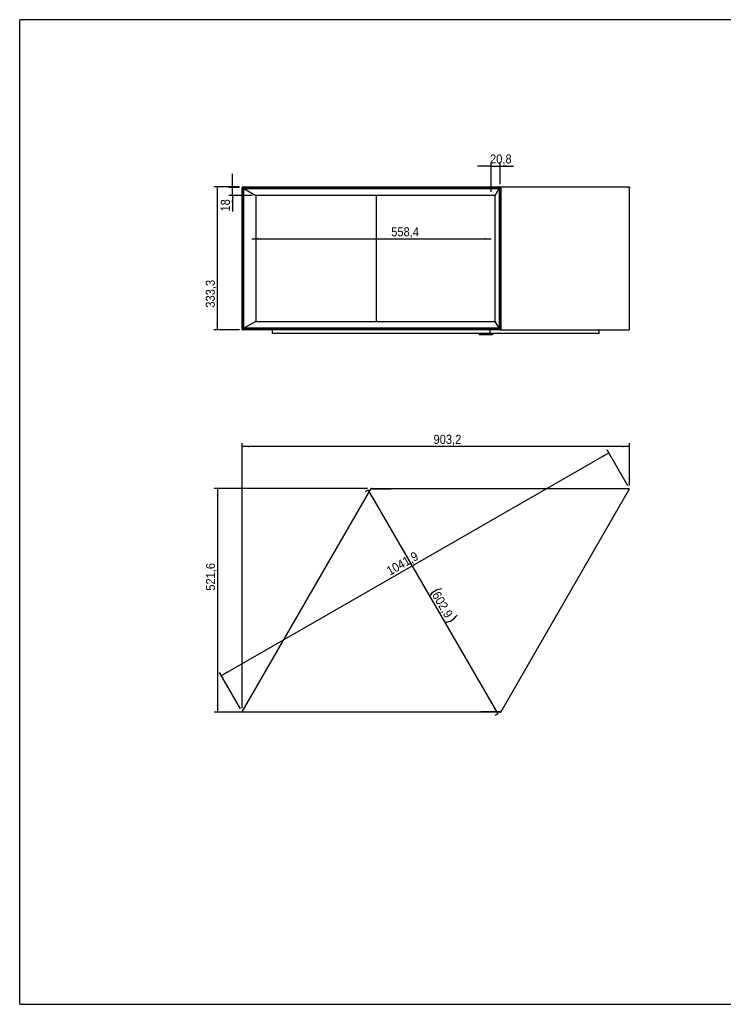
# Model space of a CAD drawing. Header units: millimetres. Extents: x 360 to 3640, y 24 to 2320.
# Tile 1 of 2: x 360 to 2000, y 24 to 2320. Entities that reach past the tile are written whole.
import ezdxf

# ---------------------------------------------------------------- set-up
doc = ezdxf.new("R2010")
doc.units = ezdxf.units.MM
doc.header["$LTSCALE"] = 8
doc.linetypes.add('SLD-Solido', pattern=[0])
doc.layers.add('QUOTE', color=1, linetype='SLD-Solido')
doc.layers.add('SCHIZZI', color=9, linetype='Continuous')
doc.styles.add('SLDTEXTSTYLE0', font='GOTHIC.TTF', dxfattribs={"width": 0.913})
doc.dimstyles.new('SLDDIMSTYLE0', dxfattribs={"dimtxt": 21.166667, "dimasz": 16, "dimexe": 0, "dimexo": 0.0625, "dimgap": 5.291667, "dimtad": 1, "dimdec": 1, "dimrnd": 1e-09, "dimzin": 12, "dimdsep": 46, "dimtxsty": 'SLDTEXTSTYLE0', "dimsah": 1, "dimcen": 0.09, "dimadec": 0, "dimazin": 3, "dimtfac": 1, "dimtdec": 1, "dimtofl": 0, "dimtmove": 0, "dimatfit": 3, "dimfxl": 1, "dimfrac": 2, "dimtolj": 1, "dimtzin": 12, "dimarcsym": 0})
doc.dimstyles.new('SLDDIMSTYLE1', dxfattribs={"dimtxt": 21.166667, "dimasz": 16, "dimexe": 0, "dimexo": 0.0625, "dimgap": 5.291667, "dimtad": 1, "dimdec": 1, "dimrnd": 1e-09, "dimzin": 12, "dimdsep": 46, "dimtxsty": 'SLDTEXTSTYLE0', "dimsah": 1, "dimcen": 0.09, "dimadec": 0, "dimazin": 3, "dimtfac": 1, "dimtdec": 1, "dimtmove": 0, "dimatfit": 0, "dimfxl": 1, "dimfrac": 2, "dimtolj": 1, "dimtzin": 12, "dimarcsym": 0})

# ---------------------------------------------------------------- blocks, each defined once
blk = doc.blocks.new('_D')
at = {"layer": 'QUOTE', "transparency": 16777216}
for p, q in [((878.8, 714.7), (878.8, 1333.2)), ((1782.1, 1234.1), (1782.1, 1333.2)), ((1782.1, 1325.2), (878.8, 1325.2))]:
    blk.add_line(p, q, dxfattribs=at)
for points in [[(878.8, 1325.2), (894.8, 1323.2), (894.8, 1327.2)], [(1782.1, 1325.2), (1766.1, 1327.2), (1766.1, 1323.2)]]:
    blk.add_solid(points, dxfattribs=at)
at = {"layer": 'QUOTE', "transparency": 16777216, "insert": (1325.1, 1352.3), "char_height": 21.17, "attachment_point": 1, "style": 'SLDTEXTSTYLE0'}
blk.add_mtext('903,2', dxfattribs=at)
blk = doc.blocks.new('_D_1')
at = {"layer": 'QUOTE', "transparency": 16777216}
for p, q in [((1171.3, 1227.2), (813.7, 1227.2)), ((821.7, 1227.2), (821.7, 705.6)), ((1473.6, 705.6), (813.7, 705.6))]:
    blk.add_line(p, q, dxfattribs=at)
for points in [[(821.7, 1227.2), (819.7, 1211.2), (823.7, 1211.2)], [(821.7, 705.6), (823.7, 721.6), (819.7, 721.6)]]:
    blk.add_solid(points, dxfattribs=at)
at = {"layer": 'QUOTE', "transparency": 16777216, "insert": (794.6, 988.8), "char_height": 21.17, "attachment_point": 1, "rotation": 90, "style": 'SLDTEXTSTYLE0'}
blk.add_mtext('521,6', dxfattribs=at)
blk = doc.blocks.new('_D_2')
at = {"layer": 'QUOTE', "transparency": 16777216}
for p, q in [((1172.4, 1223.2), (1165.5, 1219.2)), ((1172.4, 1223.2), (1474.6, 701.6)), ((1474.6, 701.6), (1467.7, 697.6))]:
    blk.add_line(p, q, dxfattribs=at)
for centre, start, end in [((1347, 955.3), 93.5235, 146.6536), ((1348.6, 952.6), 273.5235, 326.6536)]:
    blk.add_arc(centre, 37.6, start, end, dxfattribs=at)
for points in [[(1172.4, 1223.2), (1178.7, 1208.4), (1182.2, 1210.4)], [(1474.6, 701.6), (1468.4, 716.4), (1464.9, 714.4)]]:
    blk.add_solid(points, dxfattribs=at)
at = {"layer": 'QUOTE', "transparency": 16777216, "insert": (1339, 989.6), "char_height": 21.17, "attachment_point": 1, "rotation": 300.0885, "style": 'SLDTEXTSTYLE0'}
blk.add_mtext('602,9', dxfattribs=at)
blk = doc.blocks.new('_D_3')
at = {"layer": 'QUOTE', "transparency": 16777216}
for p, q in [((830.5, 790.8), (1733.7, 1310.2)), ((1778.1, 1233), (1729.7, 1317.1)), ((874.8, 713.7), (826.5, 797.8))]:
    blk.add_line(p, q, dxfattribs=at)
for points in [[(1733.7, 1310.2), (1718.8, 1303.9), (1720.8, 1300.5)], [(830.5, 790.8), (845.3, 797.1), (843.3, 800.5)]]:
    blk.add_solid(points, dxfattribs=at)
at = {"layer": 'QUOTE', "transparency": 16777216, "insert": (1212.9, 1041.9), "char_height": 21.17, "attachment_point": 1, "rotation": 29.898, "style": 'SLDTEXTSTYLE0'}
blk.add_mtext('1041,9', dxfattribs=at)
blk = doc.blocks.new('_D_4')
at = {"layer": 'QUOTE', "transparency": 16777216}
blk.add_line((901.2, 1809.2), (1459.7, 1809.2), dxfattribs=at)
for points in [[(901.2, 1809.2), (917.2, 1807.2), (917.2, 1811.2)], [(1459.7, 1809.2), (1443.7, 1811.2), (1443.7, 1807.2)]]:
    blk.add_solid(points, dxfattribs=at)
at = {"layer": 'QUOTE', "transparency": 16777216, "insert": (1226.4, 1836.3), "char_height": 21.17, "attachment_point": 1, "style": 'SLDTEXTSTYLE0'}
blk.add_mtext('558,4', dxfattribs=at)
blk = doc.blocks.new('_D_5')
at = {"layer": 'QUOTE', "transparency": 16777216}
for p, q in [((1459.7, 1979.1), (1427.7, 1979.1)), ((1459.7, 1918.7), (1459.7, 1987.1)), ((1459.7, 1979.1), (1480.4, 1979.1)), ((1480.4, 1936.7), (1480.4, 1987.1)), ((1480.4, 1979.1), (1511.4, 1979.1))]:
    blk.add_line(p, q, dxfattribs=at)
for points in [[(1459.7, 1979.1), (1443.7, 1981.1), (1443.7, 1977.1)], [(1480.4, 1979.1), (1496.4, 1977.1), (1496.4, 1981.1)]]:
    blk.add_solid(points, dxfattribs=at)
at = {"layer": 'QUOTE', "transparency": 16777216, "insert": (1456.7, 2006.2), "char_height": 21.17, "attachment_point": 1, "style": 'SLDTEXTSTYLE0'}
blk.add_mtext('20,8', dxfattribs=at)
blk = doc.blocks.new('_D_6')
at = {"layer": 'QUOTE', "transparency": 16777216}
for p, q in [((856.2, 1928.7), (856.2, 1960.7)), ((872.4, 1928.7), (848.2, 1928.7)), ((856.2, 1910.7), (856.2, 1928.7)), ((902.5, 1910.7), (848.2, 1910.7)), ((856.2, 1910.7), (856.2, 1872.9))]:
    blk.add_line(p, q, dxfattribs=at)
for points in [[(856.2, 1928.7), (858.2, 1944.7), (854.2, 1944.7)], [(856.2, 1910.7), (854.2, 1894.7), (858.2, 1894.7)]]:
    blk.add_solid(points, dxfattribs=at)
at = {"layer": 'QUOTE', "transparency": 16777216, "insert": (829.2, 1872.9), "char_height": 21.17, "attachment_point": 1, "rotation": 90, "style": 'SLDTEXTSTYLE0'}
blk.add_mtext('18', dxfattribs=at)
blk = doc.blocks.new('_D_7')
at = {"layer": 'QUOTE', "transparency": 16777216}
for p, q in [((873, 1930.3), (813, 1930.3)), ((821, 1930.3), (821, 1597)), ((872.9, 1597), (813, 1597))]:
    blk.add_line(p, q, dxfattribs=at)
for points in [[(821, 1930.3), (819, 1914.3), (823, 1914.3)], [(821, 1597), (823, 1613), (819, 1613)]]:
    blk.add_solid(points, dxfattribs=at)
at = {"layer": 'QUOTE', "transparency": 16777216, "insert": (794, 1648.9), "char_height": 21.17, "attachment_point": 1, "rotation": 90, "style": 'SLDTEXTSTYLE0'}
blk.add_mtext('333,3', dxfattribs=at)

msp = doc.modelspace()

# ---------------------------------------------------------------- linework, layer by layer
for p, q in [((880.44, 1928.69), (1480.44, 1928.69)), ((880.44, 1928.69), (880.44, 1598.69)), ((880.82, 1930.34), (880.82, 1929.34)), ((880.96, 1929.34), (880.96, 1930.34)), ((880.96, 1930.34), (1479.42, 1930.34)), ((880.96, 1929.34), (1479.42, 1929.34)), ((1479.42, 1929.34), (1479.42, 1930.34)), ((1479.56, 1930.34), (1780.06, 1930.34)), ((1479.56, 1930.34), (1479.56, 1929.34)), ((1480.44, 1928.69), (1480.44, 1598.69)), ((878.82, 1928.34), (879.69, 1928.34)), ((878.82, 1599.22), (878.82, 1928.22)), ((879.69, 1599.22), (879.69, 1928.22)), ((882.72, 1926.69), (1478.23, 1926.69)), ((882.72, 1600.69), (882.72, 1926.69)), ((882.72, 1926.69), (910.46, 1910.69)), ((1468.92, 1910.69), (910.46, 1910.69)), ((910.46, 1910.69), (910.46, 1616.69)), ((1191.97, 1616.69), (1191.97, 1910.69)), ((1468.9, 1616.69), (1468.9, 1910.69)), ((1468.92, 1910.69), (1478.23, 1926.69)), ((1478.23, 1926.69), (1478.23, 1600.69)), ((1481.56, 1928.34), (1480.69, 1928.34)), ((1480.69, 1928.22), (1480.69, 1599.22)), ((1481.56, 1928.22), (1481.56, 1599.22)), ((1782.06, 1599.22), (1782.06, 1928.22)), ((910.46, 1616.69), (882.72, 1600.69)), ((910.46, 1616.69), (1468.92, 1616.69)), ((1478.23, 1600.69), (1468.92, 1616.69)), ((878.82, 1599.04), (879.69, 1599.04)), ((880.44, 1598.69), (1480.44, 1598.69)), ((880.83, 1597.04), (880.83, 1598.04)), ((880.91, 1598.04), (880.91, 1597.04)), ((924.76, 1598.04), (880.91, 1598.04)), ((924.76, 1597.04), (880.91, 1597.04)), ((1478.23, 1600.69), (882.72, 1600.69)), ((924.76, 1598.04), (924.76, 1597.04)), ((924.99, 1598.04), (924.76, 1598.04)), ((924.99, 1597.04), (924.76, 1597.04)), ((1434.8, 1598.04), (924.99, 1598.04)), ((1434.8, 1597.04), (924.99, 1597.04)), ((949.72, 1598.04), (949.72, 1598.69)), ((949.72, 1588.69), (949.72, 1597.04)), ((1457.35, 1588.69), (949.72, 1588.69)), ((1431.56, 1588.69), (1431.56, 1585.69)), ((1433.06, 1585.69), (1431.56, 1585.69)), ((1449.51, 1585.69), (1433.06, 1585.69)), ((1434.8, 1598.04), (1434.8, 1597.04)), ((1435.62, 1598.04), (1434.8, 1598.04)), ((1435.62, 1597.04), (1434.8, 1597.04)), ((1435.62, 1598.04), (1435.62, 1597.04)), ((1479.47, 1598.04), (1435.62, 1598.04)), ((1479.47, 1597.04), (1435.62, 1597.04)), ((1453.61, 1585.69), (1449.51, 1585.69)), ((1463.11, 1585.69), (1453.61, 1585.69)), ((1457.35, 1598.04), (1457.35, 1598.69)), ((1457.35, 1588.69), (1457.35, 1597.04)), ((1711.16, 1588.69), (1457.35, 1588.69)), ((1463.51, 1585.69), (1463.11, 1585.69)), ((1463.51, 1585.69), (1463.51, 1588.69)), ((1479.47, 1598.04), (1479.47, 1597.04)), ((1479.55, 1597.04), (1479.55, 1598.04)), ((1479.55, 1597.04), (1780.05, 1597.04)), ((1481.55, 1599.04), (1480.69, 1599.04)), ((1711.16, 1588.69), (1711.16, 1597.04)), ((878.82, 706.72), (1179.32, 1227.2)), ((1181.41, 1226.66), (1225.26, 1226.66)), ((1779.92, 1226.63), (1181.46, 1226.63)), ((1225.26, 1226.66), (1225.24, 1226.63)), ((1481.56, 705.58), (1782.06, 1226.06)), ((1781.19, 1226.56), (1782.06, 1226.06)), ((1781.19, 1226.56), (1782.06, 1226.06)), ((878.82, 706.72), (879.69, 706.22)), ((879.69, 706.22), (878.82, 706.72)), ((880.96, 706.15), (1479.42, 706.15)), ((1435.62, 706.12), (1435.64, 706.15)), ((1479.47, 706.12), (1435.62, 706.12))]:
    msp.add_line(p, q)
for points, knots in [([(880.82, 1930.34), (880.66, 1930.33), (880.37, 1930.31), (879.96, 1930.16), (879.6, 1929.94), (879.23, 1929.58), (878.91, 1929.04), (878.85, 1928.57), (878.82, 1928.34)], [0, 0, 0, 0, 0.1481253, 0.2895909, 0.4244436, 0.5527382, 0.7888862, 1, 1, 1, 1]), ([(880.82, 1929.34), (880.73, 1929.34), (880.57, 1929.33), (880.27, 1929.23), (879.97, 1929.03), (879.74, 1928.7), (879.71, 1928.46), (879.69, 1928.34)], [0, 0, 0, 0, 0.15333316, 0.29828036, 0.56239031, 0.79550988, 1, 1, 1, 1]), ([(880.82, 1930.34), (880.84, 1930.34), (880.89, 1930.34), (880.94, 1930.34), (880.96, 1930.34)], [0, 0, 0, 0, 0.5541628, 1, 1, 1, 1]), ([(880.82, 1929.34), (880.84, 1929.34), (880.89, 1929.34), (880.94, 1929.34), (880.96, 1929.34)], [0, 0, 0, 0, 0.5541628, 1, 1, 1, 1]), ([(1180.28, 1928.69), (1180.28, 1928.7), (1180.31, 1928.83), (1180.51, 1929.05), (1180.87, 1929.3), (1181.16, 1929.33), (1181.32, 1929.34)], [0, 0, 0, 0, 0.0116308, 0.3196568, 0.6484867, 1, 1, 1, 1]), ([(1479.42, 1930.34), (1479.45, 1930.34), (1479.49, 1930.34), (1479.54, 1930.34), (1479.56, 1930.34)], [0, 0, 0, 0, 0.565825, 1, 1, 1, 1]), ([(1479.42, 1929.34), (1479.45, 1929.34), (1479.49, 1929.34), (1479.54, 1929.34), (1479.56, 1929.34)], [0, 0, 0, 0, 0.565825, 1, 1, 1, 1]), ([(1481.56, 1928.34), (1481.52, 1928.59), (1481.45, 1929.1), (1481.02, 1929.76), (1480.48, 1930.15), (1479.97, 1930.32), (1479.7, 1930.34), (1479.56, 1930.34)], [0, 0, 0, 0, 0.23286007, 0.47659477, 0.73170213, 0.8643336, 1, 1, 1, 1]), ([(1480.69, 1928.34), (1480.67, 1928.47), (1480.62, 1928.72), (1480.37, 1929.05), (1480.01, 1929.3), (1479.72, 1929.33), (1479.56, 1929.34)], [0, 0, 0, 0, 0.2265722, 0.4676255, 0.7249457, 1, 1, 1, 1]), ([(1780.06, 1930.34), (1780.21, 1930.33), (1780.51, 1930.31), (1780.92, 1930.16), (1781.27, 1929.94), (1781.65, 1929.58), (1781.97, 1929.04), (1782.03, 1928.57), (1782.06, 1928.34)], [0, 0, 0, 0, 0.1481253, 0.2895909, 0.4244436, 0.5527382, 0.7888862, 1, 1, 1, 1]), ([(878.82, 1928.22), (878.82, 1928.24), (878.82, 1928.28), (878.82, 1928.33), (878.82, 1928.34)], [0, 0, 0, 0, 0.5590998, 1, 1, 1, 1]), ([(879.69, 1928.22), (879.69, 1928.24), (879.69, 1928.28), (879.69, 1928.33), (879.69, 1928.34)], [0, 0, 0, 0, 0.5590998, 1, 1, 1, 1]), ([(1480.69, 1928.34), (1480.69, 1928.32), (1480.69, 1928.28), (1480.69, 1928.24), (1480.69, 1928.22)], [0, 0, 0, 0, 0.5615697, 1, 1, 1, 1]), ([(1481.56, 1928.34), (1481.56, 1928.32), (1481.56, 1928.28), (1481.56, 1928.24), (1481.56, 1928.22)], [0, 0, 0, 0, 0.5615697, 1, 1, 1, 1]), ([(1782.06, 1928.22), (1782.06, 1928.24), (1782.06, 1928.28), (1782.06, 1928.33), (1782.06, 1928.34)], [0, 0, 0, 0, 0.5590998, 1, 1, 1, 1]), ([(878.82, 1599.04), (878.82, 1599.07), (878.82, 1599.13), (878.82, 1599.19), (878.82, 1599.22)], [0, 0, 0, 0, 0.5622792, 1, 1, 1, 1]), ([(878.82, 1599.04), (878.86, 1598.79), (878.93, 1598.29), (879.36, 1597.63), (879.9, 1597.24), (880.41, 1597.06), (880.69, 1597.05), (880.83, 1597.04)], [0, 0, 0, 0, 0.2305481, 0.4735349, 0.7294167, 0.8630056, 1, 1, 1, 1]), ([(879.69, 1599.04), (879.69, 1599.07), (879.69, 1599.13), (879.69, 1599.19), (879.69, 1599.22)], [0, 0, 0, 0, 0.5622792, 1, 1, 1, 1]), ([(879.69, 1599.04), (879.71, 1598.92), (879.76, 1598.66), (880.01, 1598.33), (880.37, 1598.09), (880.67, 1598.05), (880.83, 1598.04)], [0, 0, 0, 0, 0.2243161, 0.4647177, 0.7228394, 1, 1, 1, 1]), ([(880.91, 1598.04), (880.9, 1598.04), (880.87, 1598.04), (880.84, 1598.04), (880.83, 1598.04)], [0, 0, 0, 0, 0.5634289, 1, 1, 1, 1]), ([(880.91, 1597.04), (880.9, 1597.04), (880.87, 1597.04), (880.84, 1597.04), (880.83, 1597.04)], [0, 0, 0, 0, 0.5634289, 1, 1, 1, 1]), ([(1479.55, 1598.04), (1479.54, 1598.04), (1479.51, 1598.04), (1479.48, 1598.04), (1479.47, 1598.04)], [0, 0, 0, 0, 0.5565641, 1, 1, 1, 1]), ([(1479.55, 1597.04), (1479.54, 1597.04), (1479.51, 1597.04), (1479.48, 1597.04), (1479.47, 1597.04)], [0, 0, 0, 0, 0.55656407, 1, 1, 1, 1]), ([(1479.55, 1598.04), (1479.64, 1598.04), (1479.8, 1598.05), (1480.09, 1598.15), (1480.39, 1598.35), (1480.63, 1598.68), (1480.67, 1598.92), (1480.69, 1599.04)], [0, 0, 0, 0, 0.1504903, 0.2934605, 0.5561734, 0.7910307, 1, 1, 1, 1]), ([(1479.55, 1597.04), (1479.7, 1597.05), (1479.99, 1597.07), (1480.4, 1597.22), (1480.75, 1597.43), (1481.13, 1597.79), (1481.46, 1598.33), (1481.53, 1598.81), (1481.55, 1599.04)], [0, 0, 0, 0, 0.1455366, 0.2851694, 0.4189406, 0.5468988, 0.7845595, 1, 1, 1, 1]), ([(1480.69, 1599.22), (1480.69, 1599.18), (1480.69, 1599.12), (1480.69, 1599.06), (1480.69, 1599.04)], [0, 0, 0, 0, 0.5586751, 1, 1, 1, 1]), ([(1481.56, 1599.22), (1481.56, 1599.18), (1481.56, 1599.12), (1481.56, 1599.06), (1481.55, 1599.04)], [0, 0, 0, 0, 0.5586751, 1, 1, 1, 1]), ([(1782.06, 1599.04), (1782.02, 1598.79), (1781.95, 1598.29), (1781.52, 1597.63), (1780.98, 1597.24), (1780.47, 1597.06), (1780.19, 1597.05), (1780.05, 1597.04)], [0, 0, 0, 0, 0.2305481, 0.4735349, 0.7294167, 0.8630056, 1, 1, 1, 1]), ([(1782.06, 1599.04), (1782.06, 1599.07), (1782.06, 1599.13), (1782.06, 1599.19), (1782.06, 1599.22)], [0, 0, 0, 0, 0.5622792, 1, 1, 1, 1]), ([(1181.33, 1226.67), (1181.18, 1226.72), (1180.89, 1226.8), (1180.48, 1226.92), (1180.13, 1227.03), (1179.75, 1227.14), (1179.41, 1227.22), (1179.35, 1227.21), (1179.32, 1227.21)], [0, 0, 0, 0, 0.1455366, 0.2851694, 0.4189406, 0.5468988, 0.7845595, 1, 1, 1, 1]), ([(1179.32, 1227.2), (1179.36, 1227.21), (1179.43, 1227.22), (1179.86, 1227.1), (1180.4, 1226.93), (1180.9, 1226.78), (1181.18, 1226.7), (1181.32, 1226.66)], [0, 0, 0, 0, 0.2328461, 0.4765753, 0.7316869, 0.8643246, 1, 1, 1, 1]), ([(1181.46, 1226.63), (1181.43, 1226.64), (1181.38, 1226.64), (1181.34, 1226.65), (1181.32, 1226.66)], [0, 0, 0, 0, 0.565825, 1, 1, 1, 1]), ([(1181.33, 1226.67), (1181.34, 1226.67), (1181.37, 1226.67), (1181.4, 1226.66), (1181.41, 1226.66)], [0, 0, 0, 0, 0.5565641, 1, 1, 1, 1]), ([(1780.06, 1226.61), (1780.04, 1226.61), (1779.99, 1226.62), (1779.94, 1226.63), (1779.92, 1226.63)], [0, 0, 0, 0, 0.5541628, 1, 1, 1, 1]), ([(1780.06, 1226.61), (1780.21, 1226.57), (1780.51, 1226.48), (1780.92, 1226.35), (1781.27, 1226.25), (1781.65, 1226.14), (1781.97, 1226.06), (1782.03, 1226.06), (1782.06, 1226.06)], [0, 0, 0, 0, 0.14812533, 0.28959086, 0.42444356, 0.5527382, 0.78888619, 1, 1, 1, 1]), ([(1780.06, 1226.61), (1780.15, 1226.6), (1780.31, 1226.59), (1780.61, 1226.57), (1780.91, 1226.54), (1781.14, 1226.54), (1781.17, 1226.55), (1781.19, 1226.56)], [0, 0, 0, 0, 0.15333316, 0.29828036, 0.56239031, 0.79550988, 1, 1, 1, 1]), ([(1781.19, 1226.56), (1781.19, 1226.56), (1781.19, 1226.56), (1781.19, 1226.56), (1781.19, 1226.56)], [0, 0, 0, 0, 0.5590998, 1, 1, 1, 1]), ([(880.82, 706.17), (880.66, 706.22), (880.37, 706.3), (879.96, 706.43), (879.6, 706.54), (879.23, 706.64), (878.91, 706.73), (878.85, 706.72), (878.82, 706.72)], [0, 0, 0, 0, 0.1481253, 0.2895909, 0.4244436, 0.5527382, 0.7888862, 1, 1, 1, 1]), ([(880.82, 706.17), (880.73, 706.18), (880.57, 706.19), (880.27, 706.22), (879.97, 706.24), (879.74, 706.25), (879.71, 706.23), (879.69, 706.22)], [0, 0, 0, 0, 0.1533332, 0.2982804, 0.5623903, 0.7955099, 1, 1, 1, 1]), ([(879.69, 706.22), (879.69, 706.22), (879.69, 706.22), (879.69, 706.22), (879.69, 706.22)], [0, 0, 0, 0, 0.5590998, 1, 1, 1, 1]), ([(880.82, 706.17), (880.84, 706.17), (880.89, 706.16), (880.94, 706.15), (880.96, 706.15)], [0, 0, 0, 0, 0.5541628, 1, 1, 1, 1]), ([(1479.42, 706.15), (1479.45, 706.15), (1479.49, 706.14), (1479.54, 706.13), (1479.56, 706.13)], [0, 0, 0, 0, 0.565825, 1, 1, 1, 1]), ([(1479.55, 706.11), (1479.54, 706.11), (1479.51, 706.12), (1479.48, 706.12), (1479.47, 706.12)], [0, 0, 0, 0, 0.5565641, 1, 1, 1, 1]), ([(1479.55, 706.11), (1479.7, 706.07), (1479.99, 705.98), (1480.4, 705.86), (1480.75, 705.75), (1481.13, 705.65), (1481.46, 705.56), (1481.53, 705.57), (1481.55, 705.58)], [0, 0, 0, 0, 0.1455366, 0.2851694, 0.4189406, 0.5468988, 0.7845595, 1, 1, 1, 1]), ([(1481.56, 705.58), (1481.52, 705.58), (1481.45, 705.57), (1481.02, 705.69), (1480.48, 705.85), (1479.97, 706.01), (1479.7, 706.09), (1479.56, 706.13)], [0, 0, 0, 0, 0.2328601, 0.4765948, 0.7317021, 0.8643336, 1, 1, 1, 1])]:
    msp.add_open_spline(points, degree=3, knots=knots)
at = {"layer": 'SCHIZZI'}
for p in [(360.43, 24.32), (3640.27, 2320.32)]:
    msp.add_line(p, (360.43, 2320.32), dxfattribs=at)
at = {"layer": 'SCHIZZI', "color": 7, "true_color": 0xffffff}
msp.add_line((360.43, 24.32), (3640.43, 24.32), dxfattribs=at)

# ---------------------------------------------------------------- dimensions: what is measured, and where the dimension line sits
at = {"layer": 'QUOTE'}
for base, p1, p2, dimstyle, picture, middle in [((1480.44, 1979.14), (1459.65, 1910.69), (1480.44, 1928.69), 'SLDDIMSTYLE1', '_D_5', (1484.02, 1979.14)), ((1459.65, 1809.25), (901.22, 1910.69), (1459.65, 1910.69), 'SLDDIMSTYLE0', '_D_4', (1261.57, 1809.25)), ((878.82, 1325.24), (1782.06, 1226.06), (878.82, 706.72), 'SLDDIMSTYLE0', '_D', (1360.31, 1325.24))]:
    dim = msp.add_linear_dim(base=base, p1=p1, p2=p2, dimstyle=dimstyle, dxfattribs=at)
    dim.commit()
    dim.dimension.update_dxf_attribs({"geometry": picture, "text_midpoint": middle, "dimtype": 160})
for base, p1, p2, angle, dimstyle, picture, middle in [((856.2, 1928.69), (910.46, 1910.69), (880.44, 1928.69), 90, 'SLDDIMSTYLE1', '_D_6', (856.2, 1888.58)), ((820.99, 1597.04), (880.96, 1930.34), (880.91, 1597.04), 90, 'SLDDIMSTYLE0', '_D_7', (820.99, 1684.07)), ((1733.7, 1310.16), (878.82, 706.72), (1782.06, 1226.06), 29.89796, 'SLDDIMSTYLE0', '_D_3', (1263.61, 1039.87)), ((821.68, 705.58), (1179.32, 1227.2), (1481.56, 705.58), 90, 'SLDDIMSTYLE0', '_D_1', (821.68, 1023.98))]:
    dim = msp.add_linear_dim(base=base, p1=p1, p2=p2, angle=angle, dimstyle=dimstyle, dxfattribs=at)
    dim.commit()
    dim.dimension.update_dxf_attribs({"geometry": picture, "text_midpoint": middle, "dimtype": 160})
dim = msp.add_linear_dim(base=(1474.64, 701.57), p1=(1179.32, 1227.2), p2=(1481.56, 705.58), angle=300.08853, text='(<>)', dimstyle='SLDDIMSTYLE0', dxfattribs=at)
dim.commit()
dim.dimension.update_dxf_attribs({"geometry": '_D_2', "text_midpoint": (1333.28, 945.56), "dimtype": 160})

doc.saveas('drawing.dxf')
